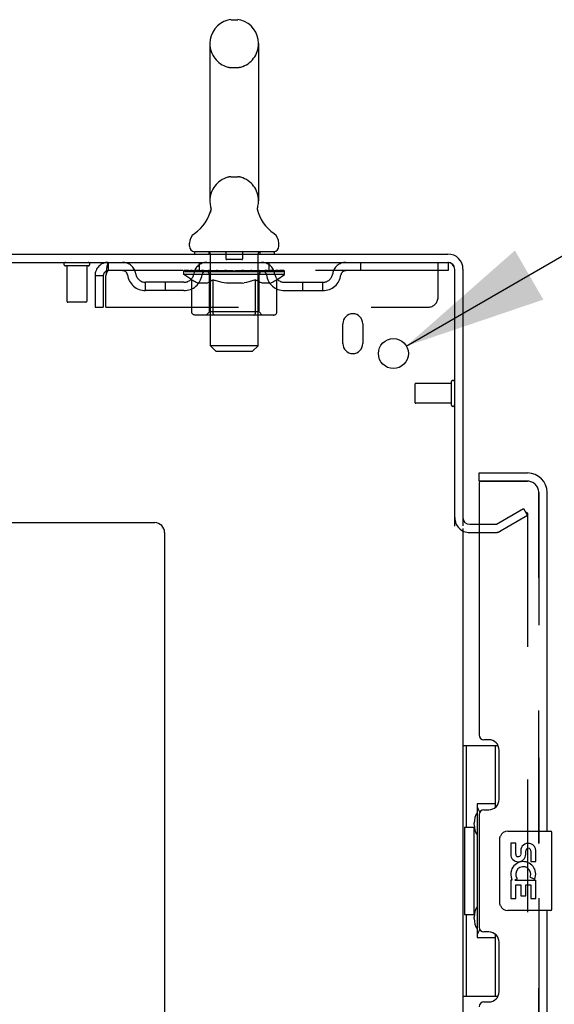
# Model space of a CAD drawing. Header units: inches. Extents: x 0 to 303, y 0 to 196.
# Tile 47 of 100: x 27.66 to 34.37, y 134.35 to 146.72. Entities that reach past the tile are written whole.
import ezdxf

# ---------------------------------------------------------------- set-up
doc = ezdxf.new("R2010")
doc.units = ezdxf.units.IN
doc.header["$LTSCALE"] = 16.67597
doc.header["$MEASUREMENT"] = 0
doc.linetypes.add('HIDDEN', pattern=[0.2, 0.1, -0.1])
doc.layers.get('0').update_dxf_attribs({"linetype": 'CONTINUOUS'})
for name, color, linetype in [('DEFAULT_2', 8, 'HIDDEN'), ('DIMENSIONS', 7, 'CONTINUOUS'), ('MASTER_DOOR_ASSEMBLY', 7, 'CONTINUOUS'), ('SLAVE_DOOR_ASSEMBLY', 7, 'CONTINUOUS')]:
    doc.layers.add(name, color=color, linetype=linetype)
doc.styles.get("Standard").update_dxf_attribs({"font": 'arial.ttf'})
doc.styles.add('TEXTSTYLE_1', font='gdt', dxfattribs={"width": 0.8})
doc.dimstyles.new('DIMSTYLE_2', dxfattribs={"dimtxt": 1.337645, "dimasz": 1.783526, "dimexe": 0.09, "dimexo": 0.07, "dimgap": 0.09, "dimtad": 0, "dimtih": 1, "dimtoh": 1, "dimzin": 4, "dimdsep": 46, "dimtxsty": 'Standard', "dimblk": '_FILLED', "dimblk1": '_FILLED', "dimblk2": '_FILLED', "dimcen": 0.09, "dimadec": 3, "dimazin": 1, "dimtfac": 1, "dimtdec": 3, "dimtofl": 0, "dimtmove": 0, "dimatfit": 1, "dimldrblk": '_FILLED', "dimfxl": 0, "dimtolj": 1, "dimtzin": 4, "dimarcsym": 0})

# ---------------------------------------------------------------- blocks, each defined once
blk = doc.blocks.new('_FILLED')
at = {"color": 0, "linetype": 'ByBlock'}
blk.add_solid([(0, 0), (-1, 0.2), (-1, -0.2)], dxfattribs=at)
blk = doc.blocks.new('*D20')
at = {"layer": 'DIMENSIONS', "color": 2, "linetype": 'Continuous'}
for p, q in [((32.514, 142.618), (35.676, 144.445)), ((35.676, 144.445), (37.237, 144.445))]:
    blk.add_line(p, q, dxfattribs=at)
at = {"layer": 'DIMENSIONS', "color": 2, "linetype": 'Continuous', "xscale": 1.7835262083, "yscale": 1.7835262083, "zscale": 1.7835262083, "rotation": 210.0256089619}
blk.add_blockref('_FILLED', (32.514, 142.618), dxfattribs=at)
at = {"layer": 'DIMENSIONS', "color": 2, "linetype": 'Continuous', "insert": (37.906, 145.114), "char_height": 1.33764, "width": 4.37925, "attachment_point": 1, "line_spacing_factor": 0.9, "style": 'TEXTSTYLE_1'}
blk.add_mtext('{\\fgdt;n}\\fArial;.38', dxfattribs=at)

msp = doc.modelspace()

# ---------------------------------------------------------------- linework, layer by layer
at = {"color": 7, "linetype": 'Continuous'}
for p, q in [((30.308, 146.719), (30.395, 146.719)), ((30.046, 146.419), (30.046, 144.444)), ((30.658, 146.419), (30.658, 144.444)), ((30.052, 144.301), (30.05, 144.297)), ((30.646, 144.355), (30.647, 144.36)), ((30.646, 144.35), (30.646, 144.355)), ((30.646, 144.345), (30.646, 144.35)), ((30.646, 144.34), (30.646, 144.345)), ((30.646, 144.335), (30.646, 144.34)), ((30.646, 144.33), (30.646, 144.335)), ((30.647, 144.325), (30.646, 144.33)), ((30.647, 144.36), (30.648, 144.365)), ((30.647, 144.32), (30.647, 144.326)), ((30.648, 144.316), (30.647, 144.321)), ((30.649, 144.311), (30.648, 144.316)), ((30.648, 144.37), (30.649, 144.374)), ((30.65, 144.307), (30.649, 144.311)), ((29.789, 143.873), (29.789, 143.912)), ((30.914, 143.873), (30.914, 143.912)), ((29.852, 143.804), (29.852, 143.774)), ((30.852, 143.804), (29.852, 143.804)), ((30.852, 143.804), (30.852, 143.774))]:
    msp.add_line(p, q, dxfattribs=at)
at = {"color": 3, "linetype": 'Continuous'}
for p, q in [((15.227, 143.67), (33.033, 143.67)), ((15.279, 143.774), (33.038, 143.774)), ((33.123, 140.356), (33.123, 143.58)), ((33.227, 143.585), (33.227, 140.357)), ((31.717, 142.649), (31.717, 142.899)), ((31.967, 142.899), (31.967, 142.649)), ((17.477, 140.399), (29.352, 140.399)), ((33.227, 140.326), (33.227, 61.222)), ((33.312, 140.378), (33.431, 140.378)), ((29.477, 140.274), (29.477, 59.899))]:
    msp.add_line(p, q, dxfattribs=at)
at = {"color": 7, "linetype": 'Continuous'}
for points in [[(30.054, 144.374), (30.055, 144.37), (30.055, 144.365), (30.056, 144.36), (30.057, 144.355), (30.057, 144.35), (30.057, 144.346), (30.057, 144.341), (30.057, 144.336), (30.057, 144.331), (30.057, 144.326), (30.056, 144.321), (30.055, 144.316), (30.054, 144.311), (30.053, 144.306), (30.052, 144.301)], [(30.648, 144.365), (30.648, 144.37), (30.649, 144.374)]]:
    msp.add_lwpolyline(points, dxfattribs=at)
at = {"color": 3, "linetype": 'Continuous'}
msp.add_circle((32.352, 142.524), 0.188, dxfattribs=at)
at = {"color": 7, "linetype": 'Continuous'}
for centre, radius, start, end in [((30.352, 146.419), 0.306, 105.6303, 180), ((30.308, 146.576), 0.144, 90, 105.6303), ((30.395, 146.576), 0.144, 74.3697, 90), ((30.352, 146.419), 0.306, 0, 74.3697), ((30.352, 144.444), 0.306, 180, 193.2053), ((30.352, 144.444), 0.306, 346.7947, 360), ((29.554, 144.461), 0.523, 304.6624, 347.2389), ((31.149, 144.461), 0.523, 192.7611, 235.3376), ((29.933, 143.912), 0.144, 124.6624, 180), ((30.77, 143.912), 0.144, 360, 55.3376), ((29.858, 143.873), 0.069, 180, 265), ((30.845, 143.873), 0.069, 275, 360), ((33.038, 143.585), 0.085, 7.5, 82.5)]:
    msp.add_arc(centre, radius, start, end, dxfattribs=at)
at = {"color": 3, "linetype": 'Continuous'}
for centre, radius, start, end in [((33.033, 143.58), 0.09, 0, 90), ((33.038, 143.585), 0.189, 0, 90), ((31.842, 142.899), 0.125, 0, 180), ((31.842, 142.649), 0.125, 180, 360), ((33.312, 140.463), 0.085, 180, 270), ((29.352, 140.274), 0.125, 0, 90)]:
    msp.add_arc(centre, radius, start, end, dxfattribs=at)
at = {"layer": 'DEFAULT_2', "color": 8, "linetype": 'HIDDEN'}
for p, q in [((30.308, 146.119), (30.395, 146.119)), ((30.308, 144.744), (30.395, 144.744)), ((30.032, 143.804), (30.032, 143.774)), ((30.247, 143.794), (30.247, 143.714)), ((30.457, 143.794), (30.457, 143.714)), ((30.672, 143.804), (30.672, 143.774)), ((28.769, 143.67), (28.769, 143.566)), ((29.914, 143.566), (29.914, 143.67)), ((30.052, 142.623), (30.052, 143.774)), ((30.447, 143.704), (30.257, 143.704)), ((30.652, 142.623), (30.652, 143.774)), ((30.789, 143.566), (30.789, 143.67)), ((31.939, 143.67), (31.939, 143.566)), ((32.914, 143.232), (32.914, 143.67)), ((33.033, 143.67), (33.039, 143.67)), ((33.039, 143.67), (33.039, 143.566)), ((28.515, 143.627), (28.231, 143.627)), ((28.249, 143.627), (28.249, 143.18)), ((28.497, 143.627), (28.497, 143.18)), ((33.039, 143.566), (28.769, 143.566)), ((29.718, 143.519), (29.718, 143.566)), ((29.728, 143.559), (29.728, 143.566)), ((29.737, 143.556), (29.737, 143.559)), ((29.737, 143.556), (30.967, 143.556)), ((29.745, 143.556), (29.745, 143.559)), ((29.746, 143.556), (29.746, 143.559)), ((29.756, 143.559), (29.756, 143.566)), ((29.773, 143.556), (29.773, 143.559)), ((29.775, 143.556), (29.775, 143.559)), ((29.803, 143.559), (29.803, 143.566)), ((29.818, 143.556), (29.818, 143.559)), ((29.82, 143.556), (29.82, 143.559)), ((30.025, 143.559), (29.823, 143.559)), ((29.866, 143.559), (29.866, 143.566)), ((29.868, 143.556), (29.868, 143.559)), ((29.869, 143.556), (29.869, 143.559)), ((29.872, 143.556), (29.872, 143.559)), ((29.879, 143.556), (29.879, 143.559)), ((29.879, 143.556), (29.879, 143.559)), ((29.882, 143.556), (29.882, 143.559)), ((29.885, 143.556), (29.885, 143.56)), ((29.89, 143.556), (29.89, 143.559)), ((29.904, 143.556), (29.904, 143.559)), ((29.922, 143.556), (29.922, 143.559)), ((29.923, 143.556), (29.923, 143.562)), ((29.943, 143.556), (29.943, 143.559)), ((29.944, 143.559), (29.944, 143.566)), ((29.954, 143.556), (29.954, 143.559)), ((29.958, 143.556), (29.958, 143.559)), ((29.968, 143.556), (29.968, 143.559)), ((29.979, 143.556), (29.979, 143.563)), ((29.994, 143.556), (29.994, 143.559)), ((29.997, 143.556), (29.997, 143.559)), ((30.025, 143.556), (30.025, 143.559)), ((30.092, 143.559), (30.03, 143.559)), ((30.035, 143.559), (30.035, 143.566)), ((30.042, 143.556), (30.042, 143.559)), ((30.046, 143.556), (30.046, 143.559)), ((30.052, 143.556), (30.052, 143.564)), ((30.057, 143.556), (30.057, 143.559)), ((30.067, 143.556), (30.067, 143.559)), ((30.092, 143.556), (30.092, 143.559)), ((30.166, 143.559), (30.107, 143.559)), ((30.128, 143.556), (30.128, 143.559)), ((30.135, 143.559), (30.135, 143.566)), ((30.139, 143.556), (30.139, 143.559)), ((30.141, 143.556), (30.141, 143.565)), ((30.144, 143.556), (30.144, 143.559)), ((30.151, 143.556), (30.151, 143.559)), ((30.167, 143.556), (30.167, 143.559)), ((30.247, 143.559), (30.193, 143.559)), ((30.206, 143.556), (30.206, 143.559)), ((30.237, 143.559), (30.352, 143.566)), ((30.242, 143.559), (30.242, 143.566)), ((30.242, 143.559), (30.242, 143.566)), ((30.242, 143.566), (30.242, 143.566)), ((30.242, 143.556), (30.242, 143.559)), ((30.246, 143.556), (30.246, 143.559)), ((30.247, 143.556), (30.247, 143.559)), ((30.247, 143.556), (30.247, 143.559)), ((30.331, 143.559), (30.282, 143.559)), ((30.288, 143.556), (30.288, 143.559)), ((30.331, 143.556), (30.331, 143.559)), ((30.349, 143.559), (30.349, 143.559)), ((30.349, 143.556), (30.349, 143.559)), ((30.349, 143.556), (30.349, 143.559)), ((30.352, 143.559), (30.352, 143.566)), ((30.352, 143.566), (30.466, 143.559)), ((30.354, 143.556), (30.354, 143.559)), ((30.354, 143.556), (30.354, 143.559)), ((30.354, 143.559), (30.354, 143.559)), ((30.372, 143.556), (30.372, 143.559)), ((30.372, 143.559), (30.421, 143.559)), ((30.415, 143.556), (30.415, 143.559)), ((30.456, 143.556), (30.456, 143.559)), ((30.456, 143.556), (30.456, 143.559)), ((30.456, 143.559), (30.511, 143.559)), ((30.457, 143.556), (30.457, 143.559)), ((30.461, 143.559), (30.461, 143.566)), ((30.461, 143.559), (30.461, 143.566)), ((30.461, 143.566), (30.461, 143.566)), ((30.461, 143.556), (30.461, 143.559)), ((30.497, 143.556), (30.497, 143.559)), ((30.537, 143.556), (30.537, 143.559)), ((30.537, 143.559), (30.596, 143.559)), ((30.552, 143.556), (30.552, 143.559)), ((30.559, 143.556), (30.559, 143.559)), ((30.562, 143.556), (30.562, 143.565)), ((30.564, 143.556), (30.564, 143.559)), ((30.568, 143.559), (30.568, 143.566)), ((30.575, 143.556), (30.575, 143.559)), ((30.611, 143.556), (30.611, 143.559)), ((30.611, 143.559), (30.673, 143.559)), ((30.636, 143.556), (30.636, 143.559)), ((30.647, 143.556), (30.647, 143.559)), ((30.651, 143.556), (30.651, 143.564)), ((30.657, 143.556), (30.657, 143.559)), ((30.661, 143.556), (30.661, 143.559)), ((30.668, 143.559), (30.668, 143.566)), ((30.678, 143.556), (30.678, 143.559)), ((30.678, 143.559), (30.985, 143.559)), ((30.706, 143.556), (30.706, 143.559)), ((30.709, 143.556), (30.709, 143.559)), ((30.724, 143.556), (30.724, 143.563)), ((30.735, 143.556), (30.735, 143.559)), ((30.745, 143.556), (30.745, 143.559)), ((30.749, 143.556), (30.749, 143.559)), ((30.759, 143.559), (30.759, 143.566)), ((30.76, 143.556), (30.76, 143.559)), ((30.78, 143.556), (30.78, 143.562)), ((30.781, 143.556), (30.781, 143.559)), ((30.799, 143.556), (30.799, 143.559)), ((30.813, 143.556), (30.813, 143.559)), ((30.818, 143.556), (30.818, 143.56)), ((30.821, 143.556), (30.821, 143.559)), ((30.824, 143.556), (30.824, 143.559)), ((30.824, 143.556), (30.824, 143.559)), ((30.832, 143.556), (30.832, 143.559)), ((30.835, 143.556), (30.835, 143.559)), ((30.835, 143.556), (30.835, 143.559)), ((30.837, 143.559), (30.837, 143.566)), ((30.863, 143.562), (30.984, 143.564)), ((30.863, 143.559), (30.863, 143.562)), ((30.883, 143.556), (30.883, 143.559)), ((30.885, 143.556), (30.885, 143.559)), ((30.9, 143.559), (30.9, 143.566)), ((30.928, 143.556), (30.928, 143.559)), ((30.93, 143.556), (30.93, 143.559)), ((30.947, 143.559), (30.947, 143.566)), ((30.957, 143.556), (30.957, 143.559)), ((30.958, 143.556), (30.958, 143.559)), ((30.967, 143.556), (30.967, 143.559)), ((30.975, 143.559), (30.975, 143.566)), ((30.984, 143.559), (30.984, 143.564)), ((30.985, 143.519), (30.985, 143.559)), ((28.602, 143.503), (28.602, 143.107)), ((28.602, 143.503), (28.706, 143.503)), ((28.706, 143.503), (28.706, 143.107)), ((28.736, 143.107), (28.736, 143.503)), ((29.237, 143.315), (29.237, 143.419)), ((29.72, 143.419), (29.237, 143.419)), ((29.487, 143.315), (29.487, 143.419)), ((29.818, 143.45), (29.718, 143.519)), ((30.985, 143.519), (29.718, 143.519)), ((29.818, 143.045), (29.818, 143.45)), ((29.818, 143.45), (29.832, 143.44)), ((29.845, 143.432), (29.831, 143.44)), ((29.859, 143.424), (29.845, 143.432)), ((29.872, 143.418), (29.859, 143.424)), ((29.886, 143.412), (29.872, 143.418)), ((29.899, 143.408), (29.886, 143.412)), ((30.003, 143.408), (29.899, 143.408)), ((30.003, 143.408), (30.016, 143.412)), ((30.03, 143.418), (30.016, 143.412)), ((30.044, 143.425), (30.03, 143.418)), ((30.039, 143.047), (30.039, 143.516)), ((30.057, 143.432), (30.043, 143.424)), ((30.071, 143.441), (30.057, 143.432)), ((30.085, 143.45), (30.071, 143.44)), ((30.085, 143.045), (30.085, 143.45)), ((30.085, 143.45), (30.114, 143.44)), ((30.142, 143.432), (30.114, 143.44)), ((30.17, 143.424), (30.142, 143.432)), ((30.198, 143.418), (30.17, 143.424)), ((30.225, 143.412), (30.197, 143.418)), ((30.253, 143.408), (30.225, 143.412)), ((30.451, 143.408), (30.253, 143.408)), ((30.451, 143.408), (30.478, 143.412)), ((30.506, 143.418), (30.478, 143.412)), ((30.535, 143.425), (30.506, 143.418)), ((30.563, 143.432), (30.534, 143.425)), ((30.591, 143.441), (30.562, 143.432)), ((30.62, 143.451), (30.591, 143.441)), ((30.62, 143.045), (30.62, 143.451)), ((30.62, 143.451), (30.635, 143.441)), ((30.65, 143.432), (30.635, 143.441)), ((30.664, 143.424), (30.65, 143.432)), ((30.664, 143.047), (30.664, 143.516)), ((30.679, 143.418), (30.664, 143.424)), ((30.693, 143.412), (30.678, 143.418)), ((30.707, 143.408), (30.693, 143.412)), ((30.801, 143.408), (30.707, 143.408)), ((30.801, 143.408), (30.815, 143.412)), ((30.83, 143.418), (30.815, 143.412)), ((30.844, 143.425), (30.829, 143.418)), ((30.858, 143.432), (30.844, 143.424)), ((30.873, 143.441), (30.858, 143.432)), ((30.888, 143.451), (30.873, 143.441)), ((30.888, 143.451), (30.985, 143.519)), ((30.888, 143.045), (30.888, 143.451)), ((30.983, 143.419), (31.466, 143.419)), ((31.216, 143.315), (31.216, 143.419)), ((31.466, 143.315), (31.466, 143.419)), ((29.72, 143.315), (29.237, 143.315)), ((30.983, 143.315), (31.466, 143.315)), ((28.487, 143.17), (28.259, 143.17)), ((28.602, 143.107), (28.706, 143.107)), ((28.736, 143.107), (32.789, 143.107)), ((30.039, 143.047), (29.999, 143.008)), ((30.664, 143.047), (30.039, 143.047)), ((30.664, 143.047), (30.704, 143.008)), ((30.845, 143.008), (29.86, 143.008)), ((30.09, 143.021), (30.088, 143.025)), ((30.096, 143.012), (30.094, 143.014)), ((30.101, 143.009), (30.099, 143.01)), ((30.104, 143.008), (30.101, 143.009)), ((30.107, 143.008), (30.104, 143.008)), ((30.121, 142.554), (30.052, 142.623)), ((30.652, 142.623), (30.052, 142.623)), ((30.121, 142.554), (30.583, 142.554)), ((30.583, 142.554), (30.652, 142.623)), ((33.08, 142.166), (33.08, 141.882)), ((32.623, 142.138), (32.623, 141.91)), ((33.08, 142.148), (32.633, 142.148)), ((33.08, 141.9), (32.633, 141.9)), ((33.647, 140.382), (33.987, 140.578)), ((33.987, 140.578), (34.039, 140.488)), ((34.039, 140.488), (33.699, 140.292)), ((34.039, 140.508), (34.039, 61.039)), ((33.431, 140.378), (33.631, 140.378)), ((33.312, 140.274), (33.631, 140.274))]:
    msp.add_line(p, q, dxfattribs=at)
for points in [[(28.769, 143.67), (28.766, 143.669), (28.764, 143.666), (28.761, 143.66), (28.759, 143.653), (28.757, 143.644), (28.754, 143.633), (28.752, 143.621), (28.75, 143.607), (28.747, 143.592), (28.745, 143.575), (28.743, 143.558), (28.74, 143.54), (28.736, 143.503)], [(28.769, 143.566), (28.766, 143.565), (28.764, 143.564), (28.761, 143.562), (28.759, 143.56), (28.757, 143.556), (28.754, 143.552), (28.752, 143.547), (28.75, 143.542), (28.747, 143.536), (28.745, 143.53), (28.743, 143.524), (28.74, 143.517), (28.736, 143.503)], [(29.86, 143.008), (29.855, 143.008), (29.85, 143.009), (29.845, 143.01), (29.84, 143.012), (29.836, 143.014), (29.831, 143.017), (29.827, 143.021), (29.824, 143.025), (29.821, 143.029), (29.819, 143.034), (29.818, 143.039), (29.818, 143.045)], [(30.086, 143.034), (30.085, 143.039), (30.085, 143.045)], [(30.087, 143.029), (30.086, 143.034), (30.085, 143.039), (30.085, 143.045)], [(30.599, 143.008), (30.602, 143.008), (30.604, 143.009), (30.607, 143.01), (30.609, 143.012), (30.611, 143.014), (30.613, 143.017), (30.615, 143.021), (30.617, 143.025), (30.618, 143.029), (30.619, 143.034), (30.62, 143.039), (30.62, 143.045)], [(30.845, 143.008), (30.85, 143.008), (30.855, 143.009), (30.86, 143.01), (30.865, 143.012), (30.87, 143.014), (30.874, 143.017), (30.878, 143.021), (30.881, 143.025), (30.884, 143.029), (30.886, 143.034), (30.887, 143.039), (30.888, 143.045)], [(30.099, 143.01), (30.096, 143.012), (30.094, 143.014), (30.092, 143.017), (30.09, 143.021), (30.088, 143.025), (30.087, 143.029)], [(34.022, 140.528), (34.022, 140.528), (34.02, 140.528), (34.018, 140.528), (34.016, 140.527), (34.014, 140.526)], [(34.025, 140.528), (34.023, 140.528), (34.022, 140.528)], [(34.025, 140.528), (34.027, 140.527), (34.029, 140.526), (34.031, 140.525), (34.032, 140.524), (34.034, 140.523), (34.035, 140.521), (34.036, 140.519), (34.037, 140.517), (34.038, 140.515), (34.039, 140.513), (34.039, 140.511), (34.039, 140.508)]]:
    msp.add_lwpolyline(points, dxfattribs=at)
for centre, radius, start, end in [((30.352, 146.419), 0.306, 180, 254.3697), ((30.352, 146.419), 0.306, 285.6303, 360), ((30.308, 146.263), 0.144, 254.3697, 270), ((30.395, 146.263), 0.144, 270, 285.6303), ((30.352, 144.444), 0.306, 105.6303, 180), ((30.308, 144.601), 0.144, 90, 105.6303), ((30.395, 144.601), 0.144, 74.3697, 90), ((30.352, 144.444), 0.306, 0, 74.3697), ((29.858, 143.873), 0.069, 265, 270), ((30.022, 143.774), 0.03, 0, 90), ((30.237, 143.794), 0.01, 0, 90), ((30.467, 143.794), 0.01, 90, 180), ((30.682, 143.774), 0.03, 90, 180), ((30.845, 143.873), 0.069, 270, 275), ((28.231, 143.648), 0.0215, 90, 270), ((28.515, 143.648), 0.0215, 270, 90), ((28.769, 143.503), 0.167, 90, 180), ((28.948, 143.503), 0.167, 8.0716, 90), ((30.009, 143.503), 0.167, 90, 171.9284), ((30.257, 143.714), 0.01, 180, 270), ((30.447, 143.714), 0.01, 270, 360), ((30.694, 143.503), 0.167, 8.0716, 90), ((31.755, 143.503), 0.167, 90, 171.9284), ((28.769, 143.503), 0.063, 90, 180), ((28.948, 143.503), 0.0625, 7.9863, 90), ((30.009, 143.503), 0.0625, 90, 172.0137), ((29.999, 143.516), 0.0398, 0, 90), ((30.704, 143.516), 0.0398, 90, 180), ((30.694, 143.503), 0.0625, 7.9863, 90), ((31.755, 143.503), 0.0625, 90, 172.0137), ((29.237, 143.544), 0.229, 187.9863, 270), ((29.237, 143.544), 0.125, 188.0716, 270), ((29.72, 143.544), 0.125, 270, 351.9284), ((29.72, 143.544), 0.229, 270, 352.0137), ((30.983, 143.544), 0.229, 187.9863, 270), ((30.983, 143.544), 0.125, 188.0716, 270), ((31.466, 143.544), 0.125, 270, 351.9284), ((31.466, 143.544), 0.229, 270, 352.0137), ((28.259, 143.18), 0.01, 180, 270), ((28.487, 143.18), 0.01, 270, 360), ((32.789, 143.232), 0.125, 270, 360), ((33.101, 142.166), 0.0215, 0, 180), ((32.633, 142.138), 0.01, 90, 180), ((32.633, 141.91), 0.01, 180, 270), ((33.101, 141.882), 0.0215, 180, 360), ((33.312, 140.463), 0.189, 180, 270), ((33.631, 140.411), 0.033, 270, 300), ((33.631, 140.411), 0.137, 270, 300)]:
    msp.add_arc(centre, radius, start, end, dxfattribs=at)
for centre, major_axis, ratio, start_param, end_param in [((30.352, 143.566), (0.633, 0.007), 0.05963, 2.96643, 3.140963), ((29.698, 143.554), (0.198, 0), 0.060556, 0.430652, 1.470503), ((30.352, 143.566), (0.633, 0), 0.060556, -3.141593, -2.96706), ((29.698, 143.547), (0.198, 0.002), 0.05963, 1.376596, 1.469874), ((30.352, 143.566), (0.633, 0.013), 0.05688, 2.791345, 2.965878), ((29.674, 143.554), (0.198, 0.002), 0.05963, 0.25549, 1.295341), ((29.743, 143.554), (0.198, -0.002), 0.05963, 0.605815, 1.645666), ((30.352, 143.566), (0.633, -0.007), 0.05963, -2.96643, -2.791898), ((29.743, 143.547), (0.198, 0), 0.060556, 1.551758, 1.645036), ((29.674, 143.547), (0.198, 0.004), 0.05688, 1.20151, 1.294789), ((29.744, 143.55), (0.164, 0.002), 0.05963, 1.065228, 1.614276), ((29.724, 143.55), (0.164, 0.003), 0.05688, 0.890143, 1.43919), ((29.782, 143.55), (0.164, 0), 0.060556, 1.240391, 1.789438), ((30.352, 143.566), (0.633, 0.019), 0.052395, 2.616403, 2.790936), ((29.67, 143.554), (0.198, 0.004), 0.05688, 0.080405, 1.120256), ((29.805, 143.554), (0.198, -0.004), 0.05688, 0.7809, 1.820751), ((30.352, 143.566), (0.633, -0.013), 0.05688, -2.791345, -2.616812), ((29.805, 143.547), (0.198, -0.002), 0.05963, 1.72692, 1.820198), ((29.67, 143.547), (0.198, 0.006), 0.052395, 1.026568, 1.119847), ((29.723, 143.55), (0.164, 0.005), 0.052395, 0.715201, 1.264248), ((29.837, 143.55), (0.164, -0.002), 0.05963, 1.415553, 1.9646), ((30.352, 143.566), (0.633, 0.025), 0.046319, 2.441654, 2.616187), ((29.885, 143.554), (0.198, -0.006), 0.052395, 0.955842, 1.995693), ((29.687, 143.554), (0.198, 0.006), 0.052395, -0.094537, 0.945314), ((30.352, 143.566), (0.633, -0.019), 0.052395, -2.616403, -2.44187), ((29.885, 143.547), (0.198, -0.004), 0.05688, 1.902006, 1.995284), ((29.687, 143.547), (0.198, 0.008), 0.046319, 0.851819, 0.945098), ((29.742, 143.55), (0.164, 0.006), 0.046319, 0.540452, 1.089499), ((29.909, 143.55), (0.164, -0.003), 0.05688, 1.590638, 2.139686), ((30.352, 143.566), (0.633, 0.029), 0.038841, 2.267123, 2.441656), ((29.978, 143.554), (0.198, -0.008), 0.046319, 1.130591, 2.170442), ((29.725, 143.554), (0.198, 0.008), 0.046319, -0.269286, 0.770565), ((30.352, 143.566), (0.633, -0.025), 0.046319, -2.441654, -2.267121), ((29.978, 143.547), (0.198, -0.006), 0.052395, 2.076947, 2.170226), ((29.725, 143.547), (0.198, 0.009), 0.038841, 0.677289, 0.770567), ((29.779, 143.55), (0.164, 0.008), 0.038841, 0.365921, 0.914969), ((29.993, 143.55), (0.164, -0.005), 0.052395, 1.76558, 2.314627), ((30.352, 143.566), (0.633, 0.033), 0.030195, 2.09281, 2.267343), ((30.083, 143.554), (0.198, -0.009), 0.038841, 1.305122, 2.344973), ((29.781, 143.554), (0.198, 0.009), 0.038841, -0.443817, 0.596034), ((30.352, 143.566), (0.633, -0.029), 0.038841, -2.267123, -2.092591), ((30.083, 143.547), (0.198, -0.008), 0.046319, 2.251696, 2.344975), ((29.781, 143.547), (0.198, 0.01), 0.030195, 0.502975, 0.596254), ((29.833, 143.55), (0.164, 0.009), 0.030195, 0.191608, 0.740655), ((30.089, 143.55), (0.164, -0.006), 0.046319, 1.940329, 2.489376), ((29.854, 143.554), (0.198, 0.01), 0.030195, -0.61813, 0.421721), ((30.352, 143.566), (0.633, 0.036), 0.020645, 1.918687, 2.09322), ((30.196, 143.554), (0.198, -0.01), 0.030195, 1.479435, 2.519286), ((30.352, 143.566), (0.633, -0.033), 0.030195, -2.09281, -1.918277), ((30.196, 143.547), (0.198, -0.009), 0.038841, 2.426227, 2.519505), ((29.854, 143.547), (0.198, 0.011), 0.020645, 0.328852, 0.422131), ((29.903, 143.55), (0.164, 0.009), 0.020645, 0.017485, 0.566532), ((30.192, 143.55), (0.164, -0.008), 0.038841, 2.11486, 2.663907), ((29.943, 143.554), (0.198, 0.011), 0.020645, -0.792253, 0.247598), ((30.352, 143.566), (0.633, 0.038), 0.010478, 1.744704, 1.919237), ((30.313, 143.554), (0.198, -0.011), 0.020645, 1.653558, 2.693409), ((30.352, 143.566), (0.633, -0.036), 0.020645, -1.918687, -1.744154), ((30.313, 143.547), (0.198, -0.01), 0.030195, 2.60054, 2.693819), ((29.943, 143.547), (0.198, 0.012), 0.010478, 0.154869, 0.248148), ((29.987, 143.55), (0.164, 0.01), 0.010478, 6.126688, 6.675735), ((30.3, 143.55), (0.164, -0.009), 0.030195, 2.289173, 2.83822), ((30.044, 143.554), (0.198, 0.012), 0.010478, -0.966236, -0.000846), ((30.432, 143.554), (0.198, -0.012), 0.010478, 1.827541, 2.867392), ((30.352, 143.566), (0.633, -0.038), 0.010478, -1.744704, -1.570171), ((30.432, 143.547), (0.198, -0.011), 0.020645, 2.774664, 2.867942), ((30.41, 143.55), (0.164, -0.009), 0.020645, 2.463296, 3.012344), ((30.271, 143.554), (0.198, 0.012), 0.010478, 0.274201, 1.314052), ((30.185, 143.55), (0.164, 0.01), 0.010478, -0.000483, 0.504314), ((30.154, 143.547), (0.198, 0.012), 0.010478, 0.099668, 0.192946), ((30.352, 143.566), (0.633, 0.038), 0.010478, -1.571421, -1.396888), ((30.549, 143.547), (0.198, -0.012), 0.010478, 2.948646, 3.041925), ((30.518, 143.55), (0.164, -0.01), 0.010478, 2.637279, 3.142076), ((30.39, 143.554), (0.198, 0.011), 0.020645, 0.448184, 1.488034), ((30.293, 143.55), (0.164, 0.009), 0.020645, 0.129249, 0.678296), ((30.271, 143.547), (0.198, 0.011), 0.020645, 0.273651, 0.366929), ((30.659, 143.554), (0.198, -0.012), 0.010478, -3.140747, -2.175357), ((30.352, 143.566), (0.633, 0.036), 0.020645, -1.397439, -1.222906), ((30.352, 143.566), (0.633, -0.038), 0.010478, 1.222355, 1.396888), ((30.507, 143.554), (0.198, 0.01), 0.030195, 0.622307, 1.662158), ((30.403, 143.55), (0.164, 0.009), 0.030195, 0.303372, 0.852419), ((30.716, 143.55), (0.164, -0.01), 0.010478, 2.749043, 3.29809), ((30.76, 143.554), (0.198, -0.011), 0.020645, 2.893995, 3.933846), ((30.39, 143.547), (0.198, 0.01), 0.030195, 0.447774, 0.541052), ((30.76, 143.547), (0.198, -0.012), 0.010478, 2.893445, 2.986723), ((30.352, 143.566), (0.633, 0.033), 0.030195, -1.223315, -1.048783), ((30.352, 143.566), (0.633, -0.036), 0.020645, 1.048373, 1.222906), ((30.62, 143.554), (0.198, 0.009), 0.038841, 0.79662, 1.836471), ((30.511, 143.55), (0.164, 0.008), 0.038841, 0.477686, 1.026733), ((30.8, 143.55), (0.164, -0.009), 0.020645, 2.57506, 3.124108), ((30.849, 143.554), (0.198, -0.01), 0.030195, 2.719872, 3.759723), ((30.725, 143.554), (0.198, 0.008), 0.046319, 0.971151, 2.011002), ((30.507, 143.547), (0.198, 0.009), 0.038841, 0.622087, 0.715366), ((30.849, 143.547), (0.198, -0.011), 0.020645, 2.719462, 2.812741), ((30.352, 143.566), (0.633, 0.029), 0.038841, -1.049002, -0.874469), ((30.352, 143.566), (0.633, -0.033), 0.030195, 0.87425, 1.048783), ((30.614, 143.55), (0.164, 0.006), 0.046319, 0.652216, 1.201263), ((30.819, 143.554), (0.198, 0.006), 0.052395, 1.1459, 2.185751), ((30.87, 143.55), (0.164, -0.009), 0.030195, 2.400937, 2.949985), ((30.922, 143.554), (0.198, -0.009), 0.038841, 2.545558, 3.585409), ((30.71, 143.55), (0.164, 0.005), 0.052395, 0.826965, 1.376012), ((30.62, 143.547), (0.198, 0.008), 0.046319, 0.796618, 0.889896), ((30.922, 143.547), (0.198, -0.01), 0.030195, 2.545339, 2.638617), ((30.898, 143.554), (0.198, 0.004), 0.05688, 1.320842, 2.360692), ((30.352, 143.566), (0.633, 0.025), 0.046319, -0.874471, -0.699939), ((30.352, 143.566), (0.633, -0.029), 0.038841, 0.699936, 0.874469), ((30.979, 143.554), (0.198, -0.008), 0.046319, 2.371028, 3.410879), ((30.924, 143.55), (0.164, -0.008), 0.038841, 2.226624, 2.775671), ((30.794, 143.55), (0.164, 0.003), 0.05688, 1.001907, 1.550954), ((30.96, 143.554), (0.198, 0.002), 0.05963, 1.495927, 2.535778), ((31.016, 143.554), (0.198, -0.006), 0.052395, 2.196279, 3.23613), ((30.961, 143.55), (0.164, -0.006), 0.046319, 2.052093, 2.601141), ((30.725, 143.547), (0.198, 0.006), 0.052395, 0.971367, 1.064645), ((30.979, 143.547), (0.198, -0.009), 0.038841, 2.371026, 2.464304), ((31.005, 143.554), (0.198, 0), 0.060556, 2.364024, 2.71094), ((31.033, 143.554), (0.198, -0.004), 0.05688, 2.021337, 3.061188), ((30.352, 143.566), (0.633, 0.019), 0.052395, -0.699723, -0.52519), ((30.352, 143.566), (0.633, -0.025), 0.046319, 0.525406, 0.699939), ((31.029, 143.554), (0.198, -0.002), 0.05963, 1.846251, 2.886102), ((30.866, 143.55), (0.164, 0.002), 0.05963, 1.176993, 1.72604), ((30.98, 143.55), (0.164, -0.005), 0.052395, 1.877344, 2.426392), ((30.921, 143.55), (0.164, 0), 0.060556, 1.352155, 1.901202), ((30.979, 143.55), (0.164, -0.003), 0.05688, 1.702402, 2.25145), ((30.959, 143.55), (0.164, -0.002), 0.05963, 1.527317, 2.076364), ((30.819, 143.547), (0.198, 0.004), 0.05688, 1.146309, 1.239587), ((31.016, 143.547), (0.198, -0.008), 0.046319, 2.196495, 2.289773), ((30.352, 143.566), (0.633, 0.013), 0.05688, -0.524781, -0.350248), ((30.352, 143.566), (0.633, -0.019), 0.052395, 0.350657, 0.52519), ((31.005, 143.547), (0.198, -0.002), 0.05963, 1.764997, 1.971333), ((30.898, 143.547), (0.198, 0.002), 0.05963, 1.321394, 1.414673), ((31.033, 143.547), (0.198, -0.006), 0.052395, 2.021746, 2.115024), ((30.352, 143.566), (0.633, 0.007), 0.05963, -0.349695, -0.175162), ((30.352, 143.566), (0.633, -0.013), 0.05688, 0.175715, 0.350248), ((30.96, 143.547), (0.198, 0), 0.060556, 1.496556, 1.589835), ((31.029, 143.547), (0.198, -0.004), 0.05688, 1.846804, 1.940083), ((30.352, 143.566), (0.633, -0.007), 0.05963, 6.27665, 6.458348), ((30.352, 143.566), (0.633, 0), 0.060556, -0.174533, -0.058352)]:
    msp.add_ellipse(centre, major_axis=major_axis, ratio=ratio, start_param=start_param, end_param=end_param, dxfattribs=at)
at = {"layer": 'MASTER_DOOR_ASSEMBLY', "color": 8, "linetype": 'HIDDEN'}
for p, q in [((33.451, 140.92), (34.038, 140.92)), ((34.181, 140.777), (34.181, 136.369)), ((34.181, 135.679), (34.181, 112.869))]:
    msp.add_line(p, q, dxfattribs=at)
msp.add_arc((34.038, 140.777), 0.142, 0, 90, dxfattribs=at)
at = {"layer": 'SLAVE_DOOR_ASSEMBLY', "color": 7, "linetype": 'Continuous'}
for p, q in [((33.431, 140.92), (33.431, 141.024)), ((33.451, 140.92), (33.431, 140.92)), ((33.227, 137.599), (33.667, 137.599)), ((33.266, 137.599), (33.266, 136.574)), ((33.631, 137.599), (33.631, 136.819)), ((33.404, 136.864), (33.404, 135.184)), ((33.631, 136.864), (33.404, 136.864)), ((33.367, 136.604), (33.367, 136.625)), ((33.244, 136.574), (33.244, 135.474)), ((33.244, 136.574), (33.367, 136.574)), ((33.367, 135.474), (33.367, 136.574)), ((33.79, 136.524), (34.33, 136.524)), ((34.345, 135.539), (34.345, 136.509)), ((33.69, 135.624), (33.69, 136.424)), ((33.827, 136.37), (33.827, 136.233)), ((33.89, 136.37), (33.827, 136.37)), ((33.89, 136.233), (33.89, 136.37)), ((33.955, 136.296), (33.955, 136.227)), ((34.016, 136.233), (34.016, 136.275)), ((34.079, 136.275), (34.079, 136.139)), ((34.142, 136.139), (34.142, 136.275)), ((34.079, 136.139), (34.142, 136.139)), ((33.827, 135.908), (33.827, 135.678)), ((33.845, 135.908), (33.827, 135.908)), ((33.88, 135.908), (33.907, 135.928)), ((33.88, 135.908), (34.142, 135.908)), ((34.071, 135.944), (34.129, 135.919)), ((34.142, 135.678), (34.142, 135.908)), ((33.89, 135.678), (33.89, 135.846)), ((33.89, 135.846), (33.955, 135.846)), ((33.955, 135.846), (33.955, 135.709)), ((34.016, 135.709), (34.016, 135.846)), ((34.016, 135.846), (34.079, 135.846)), ((34.079, 135.846), (34.079, 135.678)), ((33.827, 135.678), (33.89, 135.678)), ((33.955, 135.709), (34.016, 135.709)), ((34.079, 135.678), (34.142, 135.678)), ((34.33, 135.524), (33.79, 135.524)), ((33.244, 135.474), (33.367, 135.474)), ((33.266, 135.474), (33.266, 134.449)), ((33.367, 135.423), (33.367, 135.444)), ((33.404, 135.184), (33.631, 135.184)), ((33.631, 135.229), (33.631, 134.449)), ((33.227, 134.449), (33.667, 134.449))]:
    msp.add_line(p, q, dxfattribs=at)
at = {"layer": 'SLAVE_DOOR_ASSEMBLY', "color": 3, "linetype": 'Continuous'}
for p, q in [((33.431, 141.024), (34.038, 141.024)), ((33.431, 140.9), (33.431, 137.731)), ((34.285, 136.524), (34.285, 140.777)), ((33.551, 137.671), (33.491, 137.671)), ((33.681, 136.921), (33.681, 137.541)), ((33.431, 136.731), (33.431, 135.316)), ((33.491, 136.791), (33.551, 136.791)), ((34.285, 113.024), (34.285, 135.524)), ((33.551, 135.256), (33.491, 135.256)), ((33.681, 134.506), (33.681, 135.126)), ((33.491, 134.376), (33.551, 134.376))]:
    msp.add_line(p, q, dxfattribs=at)
at = {"layer": 'SLAVE_DOOR_ASSEMBLY', "color": 8, "linetype": 'HIDDEN'}
for p, q in [((34.038, 140.92), (33.451, 140.92)), ((34.181, 136.369), (34.181, 140.777)), ((34.181, 112.869), (34.181, 135.679))]:
    msp.add_line(p, q, dxfattribs=at)
at = {"layer": 'SLAVE_DOOR_ASSEMBLY', "color": 7, "linetype": 'Continuous'}
for points in [[(33.404, 136.84), (33.404, 136.837), (33.404, 136.833), (33.405, 136.829), (33.406, 136.825), (33.408, 136.82), (33.41, 136.815), (33.413, 136.809), (33.416, 136.803), (33.419, 136.797), (33.423, 136.79), (33.427, 136.783), (33.432, 136.775), (33.437, 136.766), (33.44, 136.763)], [(33.69, 136.424), (33.69, 136.43), (33.69, 136.436), (33.691, 136.442), (33.693, 136.448), (33.694, 136.454), (33.696, 136.46)], [(33.696, 135.588), (33.694, 135.593), (33.693, 135.599), (33.691, 135.605), (33.69, 135.611), (33.69, 135.618), (33.69, 135.624)], [(33.44, 135.285), (33.437, 135.281), (33.432, 135.273), (33.427, 135.265), (33.423, 135.258), (33.419, 135.251), (33.416, 135.244), (33.413, 135.238), (33.41, 135.233), (33.408, 135.228), (33.406, 135.223), (33.405, 135.219), (33.404, 135.215), (33.404, 135.211), (33.404, 135.208)]]:
    msp.add_lwpolyline(points, dxfattribs=at)
at = {"layer": 'SLAVE_DOOR_ASSEMBLY', "color": 3, "linetype": 'Continuous'}
for centre, radius, start, end in [((34.038, 140.777), 0.246, 0, 90), ((33.451, 140.9), 0.02, 90, 180), ((33.491, 137.731), 0.06, 180, 270), ((33.551, 137.541), 0.13, 0, 90), ((33.551, 136.921), 0.13, 270, 360), ((33.491, 136.731), 0.06, 90, 180), ((33.491, 135.316), 0.06, 180, 270), ((33.551, 135.126), 0.13, 0, 90), ((33.551, 134.506), 0.13, 270, 360), ((33.491, 134.316), 0.06, 90, 180)]:
    msp.add_arc(centre, radius, start, end, dxfattribs=at)
at = {"layer": 'SLAVE_DOOR_ASSEMBLY', "color": 8, "linetype": 'HIDDEN'}
msp.add_arc((34.038, 140.777), 0.142, 0, 90, dxfattribs=at)
at = {"layer": 'SLAVE_DOOR_ASSEMBLY', "color": 7, "linetype": 'Continuous'}
for centre, radius, start, end in [((34.121, 140.634), 0.26, 90, 92.6114), ((33.79, 136.424), 0.1, 90, 158.7946), ((34.33, 136.509), 0.015, 0, 90), ((34.047, 136.275), 0.0943, 68.6999, 167.4338), ((34.047, 136.275), 0.0943, 0, 68.6704), ((33.921, 136.233), 0.0943, 180, 360), ((33.921, 136.233), 0.0314, 180, 261.2295), ((33.921, 136.238), 0.0362, 263.4285, 341.7628), ((34.047, 136.275), 0.0314, 0, 180.0485), ((33.984, 135.982), 0.157, 336.5966, 161.8791), ((33.981, 135.982), 0.154, 161.4199, 206.1963), ((33.984, 135.982), 0.0943, 336.5966, 215.1122), ((33.984, 135.982), 0.157, 205.737, 207.8532), ((33.79, 135.624), 0.1, 201.205, 270), ((34.33, 135.539), 0.015, 270, 360)]:
    msp.add_arc(centre, radius, start, end, dxfattribs=at)
for centre, start_param, end_param in [((33.471, 136.614), 0.699287, 1.51401), ((33.471, 136.614), -4.655602, -3.84088), ((33.471, 135.433), 0.699287, 1.51401), ((33.471, 135.433), -4.655602, -3.84088)]:
    msp.add_ellipse(centre, major_axis=(0, 0.18), ratio=0.579493, start_param=start_param, end_param=end_param, dxfattribs=at)

# ---------------------------------------------------------------- dimensions: what is measured, and where the dimension line sits
at = {"layer": 'DIMENSIONS', "color": 2, "linetype": 'Continuous'}
dim = msp.add_diameter_dim_2p(p1=(32.513865, 142.617681), p2=(32.18919, 142.430036), text='%%c<>', dimstyle='DIMSTYLE_2', override={"dimpost": '<>'}, dxfattribs=at)
dim.commit()
dim.dimension.update_dxf_attribs({"geometry": '*D20', "text_midpoint": (40.095229, 144.445338), "dimtype": 163})

doc.saveas('drawing.dxf')
